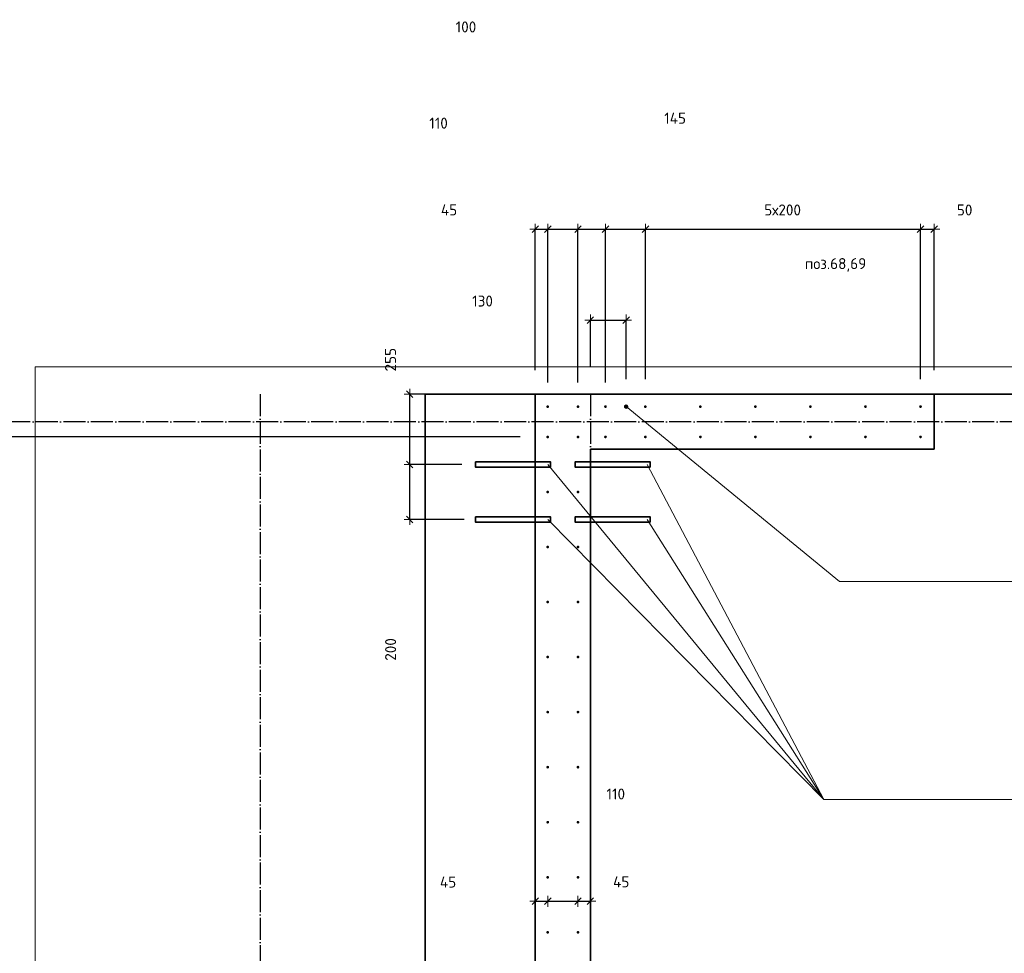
# Model space of a CAD drawing. Header units: millimetres. Extents: x -1001 to 124100, y -72947 to 40304.
# Tile 85 of 104: x 79126 to 82705, y -25441 to -22049. Entities that reach past the tile are written whole.
import ezdxf

# ---------------------------------------------------------------- set-up
doc = ezdxf.new("R2010")
doc.units = ezdxf.units.MM
doc.header["$PDMODE"] = 65
doc.linetypes.add('______11', pattern=[100, 80, -10, 0, -10])
doc.linetypes.add('______5', pattern=[220, 160, -20, 20, -20])
for name, color, linetype, lineweight in [('Standard', 7, 'Continuous', 25), ('Арм.стержн. Выпуски', 180, 'Continuous', 35), ('Размерная линия_ общее', 7, 'Continuous', 13), ('Размерная линия_ общее_1', 7, 'Continuous', 13)]:
    doc.layers.add(name, color=color, linetype=linetype, lineweight=lineweight)
doc.layers.add('Осевая линия_ общее', color=7, linetype='______5', lineweight=13, true_color=0xa0a0a0)
doc.styles.add('ISOCPEUR', font='ISOCPEUR')
doc.dimstyles.new('DIMSTYLE_11', dxfattribs={"dimtxt": 40, "dimasz": 40, "dimexe": 0, "dimexo": 0, "dimgap": 20, "dimtad": 2, "dimdec": 0, "dimrnd": 5, "dimzin": 12, "dimdsep": 46, "dimtxsty": 'ISOCPEUR', "dimblk1": 'ALL_ML_STRICH', "dimblk2": 'ALL_ML_STRICH', "dimsah": 1, "dimcen": 0, "dimclrd": 7, "dimclre": 256, "dimclrt": 7, "dimadec": 0, "dimazin": 0, "dimtfac": 1, "dimtdec": 0, "dimtix": 1, "dimtmove": 2, "dimatfit": 3, "dimfxl": 0, "dimtvp": 1.2, "dimtzin": 0, "dimlwd": 0, "dimlwe": -3, "dimarcsym": 0})
doc.dimstyles.new('DIMSTYLE_20', dxfattribs={"dimtxt": 44, "dimasz": 50, "dimexe": 0, "dimexo": 0, "dimgap": 22, "dimtad": 2, "dimdec": 0, "dimrnd": 1, "dimzin": 12, "dimdsep": 46, "dimtxsty": 'ISOCPEUR', "dimblk1": 'ALL_ML_STRICH', "dimblk2": 'ALL_ML_STRICH', "dimsah": 1, "dimcen": 0, "dimclrd": 7, "dimclre": 256, "dimclrt": 7, "dimadec": 0, "dimazin": 0, "dimtfac": 1, "dimtdec": 0, "dimtix": 1, "dimtmove": 2, "dimatfit": 3, "dimfxl": 0, "dimtzin": 0, "dimlwd": 0, "dimlwe": -3, "dimarcsym": 0})
doc.dimstyles.new('DIMSTYLE_9', dxfattribs={"dimtxt": 40, "dimasz": 40, "dimexe": 0, "dimexo": 0, "dimgap": 20, "dimtad": 2, "dimdec": 0, "dimrnd": 5, "dimzin": 12, "dimdsep": 46, "dimtxsty": 'ISOCPEUR', "dimblk1": 'ALL_ML_STRICH', "dimblk2": 'ALL_ML_STRICH', "dimsah": 1, "dimcen": 0, "dimclrd": 7, "dimclre": 256, "dimclrt": 7, "dimadec": 0, "dimazin": 0, "dimtfac": 1, "dimtdec": 0, "dimtix": 1, "dimtmove": 2, "dimatfit": 3, "dimfxl": 0, "dimtzin": 0, "dimlwd": 0, "dimlwe": -3, "dimarcsym": 0})

# ---------------------------------------------------------------- blocks, each defined once
blk = doc.blocks.new('ALL_ML_STRICH')
at = {"color": 0, "linetype": 'ByBlock', "lineweight": -2}
for p, q in [((-1, 0), (0.5, 0)), ((-0.3, -0.3), (0.3, 0.3)), ((0, -0.5), (0, 0.5))]:
    blk.add_line(p, q, dxfattribs=at)
blk = doc.blocks.new('*D138')
at = {"layer": 'DEFPOINTS', "color": 7, "linetype": 'Continuous', "lineweight": 13, "transparency": 33554687}
for p in [(80833.4, -23665), (80543.3, -23865), (80841.7, -23865)]:
    blk.add_point(p, dxfattribs=at)
at = {"layer": 'Размерная линия_ общее_1', "color": 253, "linetype": 'Continuous', "lineweight": -2, "true_color": 0xa0a0a0, "transparency": 33554687}
for p, q in [((80733.4, -23665), (80543.3, -23665)), ((80741.7, -23865), (80543.3, -23865))]:
    blk.add_line(p, q, dxfattribs=at)
at = {"layer": 'Размерная линия_ общее_1', "color": 7, "linetype": 'Continuous', "lineweight": -2, "transparency": 33554687}
blk.add_line((80543.3, -23865), (80543.3, -23665), dxfattribs=at)
at = {"layer": 'Размерная линия_ общее_1', "color": 7, "linetype": 'Continuous', "lineweight": 13, "transparency": 33554687, "xscale": 40, "yscale": 40, "zscale": 40}
for p, rotation in [((80543.3, -23665), 90), ((80543.3, -23865), 270)]:
    blk.add_blockref('ALL_ML_STRICH', p, dxfattribs=dict(at, rotation=rotation))
at = {"layer": 'Размерная линия_ общее_1', "color": 7, "linetype": 'Continuous', "lineweight": 13, "transparency": 33554687, "insert": (80473.9, -24337.2), "char_height": 40, "width": 120, "attachment_point": 5, "rotation": 90, "style": 'ISOCPEUR'}
blk.add_mtext('\\A1;{200}', dxfattribs=at)
blk = doc.blocks.new('*D139')
at = {"layer": 'DEFPOINTS', "color": 7, "linetype": 'Continuous', "lineweight": 13, "transparency": 33554687}
for p in [(81000, -23410), (80543.3, -23665), (80833.4, -23665)]:
    blk.add_point(p, dxfattribs=at)
at = {"layer": 'Размерная линия_ общее_1', "color": 253, "linetype": 'Continuous', "lineweight": -2, "true_color": 0xa0a0a0, "transparency": 33554687}
for p, q in [((80900, -23410), (80543.3, -23410)), ((80733.4, -23665), (80543.3, -23665))]:
    blk.add_line(p, q, dxfattribs=at)
at = {"layer": 'Размерная линия_ общее_1', "color": 7, "linetype": 'Continuous', "lineweight": -2, "transparency": 33554687}
blk.add_line((80543.3, -23665), (80543.3, -23410), dxfattribs=at)
at = {"layer": 'Размерная линия_ общее_1', "color": 7, "linetype": 'Continuous', "lineweight": 13, "transparency": 33554687, "xscale": 40, "yscale": 40, "zscale": 40}
for p, rotation in [((80543.3, -23410), 90), ((80543.3, -23665), 270)]:
    blk.add_blockref('ALL_ML_STRICH', p, dxfattribs=dict(at, rotation=rotation))
at = {"layer": 'Размерная линия_ общее_1', "color": 7, "linetype": 'Continuous', "lineweight": 13, "transparency": 33554687, "insert": (80473.8, -23284.4), "char_height": 40, "width": 120, "attachment_point": 5, "rotation": 90, "style": 'ISOCPEUR'}
blk.add_mtext('\\A1;{255}', dxfattribs=at)
blk = doc.blocks.new('*D141')
at = {"layer": 'DEFPOINTS', "color": 7, "linetype": 'Continuous', "lineweight": 13, "transparency": 33554687}
for p in [(81045, -25165), (81000, -25252.2), (81000, -25280.6)]:
    blk.add_point(p, dxfattribs=at)
at = {"layer": 'Размерная линия_ общее_1', "color": 253, "linetype": 'Continuous', "lineweight": -2, "true_color": 0xa0a0a0, "transparency": 33554687}
for p, q in [((81000, -25252.2), (81000, -25252.2)), ((81045, -25252.2), (81045, -25252.2))]:
    blk.add_line(p, q, dxfattribs=at)
at = {"layer": 'Размерная линия_ общее_1', "color": 7, "linetype": 'Continuous', "lineweight": -2, "transparency": 33554687}
blk.add_line((81000, -25252.2), (81045, -25252.2), dxfattribs=at)
at = {"layer": 'Размерная линия_ общее_1', "color": 7, "linetype": 'Continuous', "lineweight": 13, "transparency": 33554687, "xscale": 40, "yscale": 40, "zscale": 40, "rotation": 180}
blk.add_blockref('ALL_ML_STRICH', (81000, -25252.2), dxfattribs=at)
at = {"layer": 'Размерная линия_ общее_1', "color": 7, "linetype": 'Continuous', "lineweight": 13, "transparency": 33554687, "xscale": 40, "yscale": 40, "zscale": 40}
blk.add_blockref('ALL_ML_STRICH', (81045, -25252.2), dxfattribs=at)
at = {"layer": 'Размерная линия_ общее_1', "color": 7, "linetype": 'Continuous', "lineweight": 13, "transparency": 33554687, "insert": (80682.9, -25182.4), "char_height": 40, "width": 80, "attachment_point": 5, "style": 'ISOCPEUR'}
blk.add_mtext('\\A1;{45}', dxfattribs=at)
blk = doc.blocks.new('*D142')
at = {"layer": 'DEFPOINTS', "color": 7, "linetype": 'Continuous', "lineweight": 13, "transparency": 33554687}
for p in [(81045, -25165), (81155, -25165), (81045, -25252.2)]:
    blk.add_point(p, dxfattribs=at)
at = {"layer": 'Размерная линия_ общее_1', "color": 253, "linetype": 'Continuous', "lineweight": -2, "true_color": 0xa0a0a0, "transparency": 33554687}
for p, q in [((81045, -25252.2), (81045, -25252.2)), ((81155, -25252.2), (81155, -25252.2))]:
    blk.add_line(p, q, dxfattribs=at)
at = {"layer": 'Размерная линия_ общее_1', "color": 7, "linetype": 'Continuous', "lineweight": -2, "transparency": 33554687}
blk.add_line((81045, -25252.2), (81155, -25252.2), dxfattribs=at)
at = {"layer": 'Размерная линия_ общее_1', "color": 7, "linetype": 'Continuous', "lineweight": 13, "transparency": 33554687, "xscale": 40, "yscale": 40, "zscale": 40, "rotation": 180}
blk.add_blockref('ALL_ML_STRICH', (81045, -25252.2), dxfattribs=at)
at = {"layer": 'Размерная линия_ общее_1', "color": 7, "linetype": 'Continuous', "lineweight": 13, "transparency": 33554687, "xscale": 40, "yscale": 40, "zscale": 40}
blk.add_blockref('ALL_ML_STRICH', (81155, -25252.2), dxfattribs=at)
at = {"layer": 'Размерная линия_ общее_1', "color": 7, "linetype": 'Continuous', "lineweight": 13, "transparency": 33554687, "insert": (81292.5, -24862.5), "char_height": 40, "width": 120, "attachment_point": 5, "style": 'ISOCPEUR'}
blk.add_mtext('\\A1;{110}', dxfattribs=at)
blk = doc.blocks.new('*D143')
at = {"layer": 'DEFPOINTS', "color": 7, "linetype": 'Continuous', "lineweight": 13, "transparency": 33554687}
for p in [(81155, -25165), (81155, -25252.2), (81200, -25290.6)]:
    blk.add_point(p, dxfattribs=at)
at = {"layer": 'Размерная линия_ общее_1', "color": 253, "linetype": 'Continuous', "lineweight": -2, "true_color": 0xa0a0a0, "transparency": 33554687}
for p, q in [((81155, -25252.2), (81155, -25252.2)), ((81200, -25252.2), (81200, -25252.2))]:
    blk.add_line(p, q, dxfattribs=at)
at = {"layer": 'Размерная линия_ общее_1', "color": 7, "linetype": 'Continuous', "lineweight": -2, "transparency": 33554687}
blk.add_line((81155, -25252.2), (81200, -25252.2), dxfattribs=at)
at = {"layer": 'Размерная линия_ общее_1', "color": 7, "linetype": 'Continuous', "lineweight": 13, "transparency": 33554687, "xscale": 40, "yscale": 40, "zscale": 40, "rotation": 180}
blk.add_blockref('ALL_ML_STRICH', (81155, -25252.2), dxfattribs=at)
at = {"layer": 'Размерная линия_ общее_1', "color": 7, "linetype": 'Continuous', "lineweight": 13, "transparency": 33554687, "xscale": 40, "yscale": 40, "zscale": 40}
blk.add_blockref('ALL_ML_STRICH', (81200, -25252.2), dxfattribs=at)
at = {"layer": 'Размерная линия_ общее_1', "color": 7, "linetype": 'Continuous', "lineweight": 13, "transparency": 33554687, "insert": (81312.2, -25181.7), "char_height": 40, "width": 80, "attachment_point": 5, "style": 'ISOCPEUR'}
blk.add_mtext('\\A1;{45}', dxfattribs=at)
blk = doc.blocks.new('*D290')
at = {"layer": 'DEFPOINTS', "color": 7, "linetype": 'Continuous', "lineweight": 13, "transparency": 33554687}
for p in [(81045, -23565), (78426.9, -26965), (81045, -26965)]:
    blk.add_point(p, dxfattribs=at)
at = {"layer": 'Размерная линия_ общее', "color": 253, "linetype": 'Continuous', "lineweight": -2, "true_color": 0xa0a0a0, "transparency": 33554687}
for p, q in [((80945, -23565), (78426.9, -23565)), ((80945, -26965), (78426.9, -26965))]:
    blk.add_line(p, q, dxfattribs=at)
at = {"layer": 'Размерная линия_ общее', "color": 7, "linetype": 'Continuous', "lineweight": -2, "transparency": 33554687}
blk.add_line((78426.9, -26965), (78426.9, -23565), dxfattribs=at)
at = {"layer": 'Размерная линия_ общее', "color": 7, "linetype": 'Continuous', "lineweight": 13, "transparency": 33554687, "xscale": 50, "yscale": 50, "zscale": 50}
for p, rotation in [((78426.9, -23565), 90), ((78426.9, -26965), 270)]:
    blk.add_blockref('ALL_ML_STRICH', p, dxfattribs=dict(at, rotation=rotation))
at = {"layer": 'Размерная линия_ общее', "color": 7, "linetype": 'Continuous', "lineweight": 13, "transparency": 33554687, "insert": (78332.9, -25430), "char_height": 44, "width": 2.2, "attachment_point": 1, "rotation": 90, "line_spacing_factor": 0.60241, "style": 'ISOCPEUR'}
blk.add_mtext('17х200=3400', dxfattribs=at)
blk = doc.blocks.new('*D399')
at = {"layer": 'DEFPOINTS', "color": 7, "linetype": 'Continuous', "lineweight": 13, "transparency": 33554687}
for p in [(81000, -22810.3), (81000, -23422.8), (81045, -23467.8)]:
    blk.add_point(p, dxfattribs=at)
at = {"layer": 'Размерная линия_ общее_1', "color": 253, "linetype": 'Continuous', "lineweight": -2, "true_color": 0xa0a0a0, "transparency": 33554687}
for p, q in [((81000, -23322.8), (81000, -22810.3)), ((81045, -23367.8), (81045, -22810.3))]:
    blk.add_line(p, q, dxfattribs=at)
at = {"layer": 'Размерная линия_ общее_1', "color": 7, "linetype": 'Continuous', "lineweight": -2, "transparency": 33554687}
blk.add_line((81000, -22810.3), (81045, -22810.3), dxfattribs=at)
at = {"layer": 'Размерная линия_ общее_1', "color": 7, "linetype": 'Continuous', "lineweight": 13, "transparency": 33554687, "xscale": 40, "yscale": 40, "zscale": 40, "rotation": 180}
blk.add_blockref('ALL_ML_STRICH', (81000, -22810.3), dxfattribs=at)
at = {"layer": 'Размерная линия_ общее_1', "color": 7, "linetype": 'Continuous', "lineweight": 13, "transparency": 33554687, "xscale": 40, "yscale": 40, "zscale": 40}
blk.add_blockref('ALL_ML_STRICH', (81045, -22810.3), dxfattribs=at)
at = {"layer": 'Размерная линия_ общее_1', "color": 7, "linetype": 'Continuous', "lineweight": 13, "transparency": 33554687, "insert": (80686.4, -22740.1), "char_height": 40, "width": 80, "attachment_point": 5, "style": 'ISOCPEUR'}
blk.add_mtext('\\A1;{45}', dxfattribs=at)
blk = doc.blocks.new('*D400')
at = {"layer": 'DEFPOINTS', "color": 7, "linetype": 'Continuous', "lineweight": 13, "transparency": 33554687}
for p in [(81045, -22810.3), (81045, -23467.8), (81155, -23467.8)]:
    blk.add_point(p, dxfattribs=at)
at = {"layer": 'Размерная линия_ общее_1', "color": 253, "linetype": 'Continuous', "lineweight": -2, "true_color": 0xa0a0a0, "transparency": 33554687}
for p, q in [((81045, -23367.8), (81045, -22810.3)), ((81155, -23367.8), (81155, -22810.3))]:
    blk.add_line(p, q, dxfattribs=at)
at = {"layer": 'Размерная линия_ общее_1', "color": 7, "linetype": 'Continuous', "lineweight": -2, "transparency": 33554687}
blk.add_line((81045, -22810.3), (81155, -22810.3), dxfattribs=at)
at = {"layer": 'Размерная линия_ общее_1', "color": 7, "linetype": 'Continuous', "lineweight": 13, "transparency": 33554687, "xscale": 40, "yscale": 40, "zscale": 40, "rotation": 180}
blk.add_blockref('ALL_ML_STRICH', (81045, -22810.3), dxfattribs=at)
at = {"layer": 'Размерная линия_ общее_1', "color": 7, "linetype": 'Continuous', "lineweight": 13, "transparency": 33554687, "xscale": 40, "yscale": 40, "zscale": 40}
blk.add_blockref('ALL_ML_STRICH', (81155, -22810.3), dxfattribs=at)
at = {"layer": 'Размерная линия_ общее_1', "color": 7, "linetype": 'Continuous', "lineweight": 13, "transparency": 33554687, "insert": (80648.2, -22425), "char_height": 40, "width": 120, "attachment_point": 5, "style": 'ISOCPEUR'}
blk.add_mtext('\\A1;{110}', dxfattribs=at)
blk = doc.blocks.new('*D401')
at = {"layer": 'DEFPOINTS', "color": 7, "linetype": 'Continuous', "lineweight": 13, "transparency": 33554687}
for p in [(81155, -22810.3), (81155, -23467.8), (81255, -23467.8)]:
    blk.add_point(p, dxfattribs=at)
at = {"layer": 'Размерная линия_ общее_1', "color": 253, "linetype": 'Continuous', "lineweight": -2, "true_color": 0xa0a0a0, "transparency": 33554687}
for p, q in [((81155, -23367.8), (81155, -22810.3)), ((81255, -23367.8), (81255, -22810.3))]:
    blk.add_line(p, q, dxfattribs=at)
at = {"layer": 'Размерная линия_ общее_1', "color": 7, "linetype": 'Continuous', "lineweight": -2, "transparency": 33554687}
blk.add_line((81155, -22810.3), (81255, -22810.3), dxfattribs=at)
at = {"layer": 'Размерная линия_ общее_1', "color": 7, "linetype": 'Continuous', "lineweight": 13, "transparency": 33554687, "xscale": 40, "yscale": 40, "zscale": 40, "rotation": 180}
blk.add_blockref('ALL_ML_STRICH', (81155, -22810.3), dxfattribs=at)
at = {"layer": 'Размерная линия_ общее_1', "color": 7, "linetype": 'Continuous', "lineweight": 13, "transparency": 33554687, "xscale": 40, "yscale": 40, "zscale": 40}
blk.add_blockref('ALL_ML_STRICH', (81255, -22810.3), dxfattribs=at)
at = {"layer": 'Размерная линия_ общее_1', "color": 7, "linetype": 'Continuous', "lineweight": 13, "transparency": 33554687, "insert": (80747.9, -22075.2), "char_height": 40, "width": 120, "attachment_point": 5, "style": 'ISOCPEUR'}
blk.add_mtext('\\A1;{100}', dxfattribs=at)
blk = doc.blocks.new('*D402')
at = {"layer": 'DEFPOINTS', "color": 7, "linetype": 'Continuous', "lineweight": 13, "transparency": 33554687}
for p in [(81255, -22810.3), (81255, -23467.8), (81400, -23455)]:
    blk.add_point(p, dxfattribs=at)
at = {"layer": 'Размерная линия_ общее_1', "color": 253, "linetype": 'Continuous', "lineweight": -2, "true_color": 0xa0a0a0, "transparency": 33554687}
for p, q in [((81255, -23367.8), (81255, -22810.3)), ((81400, -23355), (81400, -22810.3))]:
    blk.add_line(p, q, dxfattribs=at)
at = {"layer": 'Размерная линия_ общее_1', "color": 7, "linetype": 'Continuous', "lineweight": -2, "transparency": 33554687}
blk.add_line((81255, -22810.3), (81400, -22810.3), dxfattribs=at)
at = {"layer": 'Размерная линия_ общее_1', "color": 7, "linetype": 'Continuous', "lineweight": 13, "transparency": 33554687, "xscale": 40, "yscale": 40, "zscale": 40, "rotation": 180}
blk.add_blockref('ALL_ML_STRICH', (81255, -22810.3), dxfattribs=at)
at = {"layer": 'Размерная линия_ общее_1', "color": 7, "linetype": 'Continuous', "lineweight": 13, "transparency": 33554687, "xscale": 40, "yscale": 40, "zscale": 40}
blk.add_blockref('ALL_ML_STRICH', (81400, -22810.3), dxfattribs=at)
at = {"layer": 'Размерная линия_ общее_1', "color": 7, "linetype": 'Continuous', "lineweight": 13, "transparency": 33554687, "insert": (81508.1, -22406.9), "char_height": 40, "width": 120, "attachment_point": 5, "style": 'ISOCPEUR'}
blk.add_mtext('\\A1;{145}', dxfattribs=at)
blk = doc.blocks.new('*D403')
at = {"layer": 'DEFPOINTS', "color": 7, "linetype": 'Continuous', "lineweight": 13, "transparency": 33554687}
for p in [(81400, -22810.3), (81400, -23455), (82400, -23455)]:
    blk.add_point(p, dxfattribs=at)
at = {"layer": 'Размерная линия_ общее_1', "color": 253, "linetype": 'Continuous', "lineweight": -2, "true_color": 0xa0a0a0, "transparency": 33554687}
for p, q in [((81400, -23355), (81400, -22810.3)), ((82400, -23355), (82400, -22810.3))]:
    blk.add_line(p, q, dxfattribs=at)
at = {"layer": 'Размерная линия_ общее_1', "color": 7, "linetype": 'Continuous', "lineweight": -2, "transparency": 33554687}
blk.add_line((81400, -22810.3), (82400, -22810.3), dxfattribs=at)
at = {"layer": 'Размерная линия_ общее_1', "color": 7, "linetype": 'Continuous', "lineweight": 13, "transparency": 33554687, "xscale": 40, "yscale": 40, "zscale": 40, "rotation": 180}
blk.add_blockref('ALL_ML_STRICH', (81400, -22810.3), dxfattribs=at)
at = {"layer": 'Размерная линия_ общее_1', "color": 7, "linetype": 'Continuous', "lineweight": 13, "transparency": 33554687, "xscale": 40, "yscale": 40, "zscale": 40}
blk.add_blockref('ALL_ML_STRICH', (82400, -22810.3), dxfattribs=at)
at = {"layer": 'Размерная линия_ общее_1', "color": 7, "linetype": 'Continuous', "lineweight": 13, "transparency": 33554687, "insert": (81832, -22720.3), "char_height": 40, "width": 2, "attachment_point": 1, "line_spacing_factor": 0.60241, "style": 'ISOCPEUR'}
blk.add_mtext('5х200', dxfattribs=at)
blk = doc.blocks.new('*D404')
at = {"layer": 'DEFPOINTS', "color": 7, "linetype": 'Continuous', "lineweight": 13, "transparency": 33554687}
for p in [(82400, -22810.3), (82450, -23422.8), (82400, -23455)]:
    blk.add_point(p, dxfattribs=at)
at = {"layer": 'Размерная линия_ общее_1', "color": 253, "linetype": 'Continuous', "lineweight": -2, "true_color": 0xa0a0a0, "transparency": 33554687}
for p, q in [((82400, -23355), (82400, -22810.3)), ((82450, -23322.8), (82450, -22810.3))]:
    blk.add_line(p, q, dxfattribs=at)
at = {"layer": 'Размерная линия_ общее_1', "color": 7, "linetype": 'Continuous', "lineweight": -2, "transparency": 33554687}
blk.add_line((82400, -22810.3), (82450, -22810.3), dxfattribs=at)
at = {"layer": 'Размерная линия_ общее_1', "color": 7, "linetype": 'Continuous', "lineweight": 13, "transparency": 33554687, "xscale": 40, "yscale": 40, "zscale": 40, "rotation": 180}
blk.add_blockref('ALL_ML_STRICH', (82400, -22810.3), dxfattribs=at)
at = {"layer": 'Размерная линия_ общее_1', "color": 7, "linetype": 'Continuous', "lineweight": 13, "transparency": 33554687, "xscale": 40, "yscale": 40, "zscale": 40}
blk.add_blockref('ALL_ML_STRICH', (82450, -22810.3), dxfattribs=at)
at = {"layer": 'Размерная линия_ общее_1', "color": 7, "linetype": 'Continuous', "lineweight": 13, "transparency": 33554687, "insert": (82560.4, -22740.4), "char_height": 40, "width": 80, "attachment_point": 5, "style": 'ISOCPEUR'}
blk.add_mtext('\\A1;{50}', dxfattribs=at)
blk = doc.blocks.new('*D405')
at = {"layer": 'DEFPOINTS', "color": 7, "linetype": 'Continuous', "lineweight": 13, "transparency": 33554687}
for p in [(81200, -23140.3), (81200, -23410), (81330, -23455)]:
    blk.add_point(p, dxfattribs=at)
at = {"layer": 'Размерная линия_ общее_1', "color": 253, "linetype": 'Continuous', "lineweight": -2, "true_color": 0xa0a0a0, "transparency": 33554687}
for p, q in [((81200, -23310), (81200, -23140.3)), ((81330, -23355), (81330, -23140.3))]:
    blk.add_line(p, q, dxfattribs=at)
at = {"layer": 'Размерная линия_ общее_1', "color": 7, "linetype": 'Continuous', "lineweight": -2, "transparency": 33554687}
blk.add_line((81200, -23140.3), (81330, -23140.3), dxfattribs=at)
at = {"layer": 'Размерная линия_ общее_1', "color": 7, "linetype": 'Continuous', "lineweight": 13, "transparency": 33554687, "xscale": 40, "yscale": 40, "zscale": 40, "rotation": 180}
blk.add_blockref('ALL_ML_STRICH', (81200, -23140.3), dxfattribs=at)
at = {"layer": 'Размерная линия_ общее_1', "color": 7, "linetype": 'Continuous', "lineweight": 13, "transparency": 33554687, "xscale": 40, "yscale": 40, "zscale": 40}
blk.add_blockref('ALL_ML_STRICH', (81330, -23140.3), dxfattribs=at)
at = {"layer": 'Размерная линия_ общее_1', "color": 7, "linetype": 'Continuous', "lineweight": 13, "transparency": 33554687, "insert": (80808.1, -23071.3), "char_height": 40, "width": 120, "attachment_point": 5, "style": 'ISOCPEUR'}
blk.add_mtext('\\A1;{130}', dxfattribs=at)

msp = doc.modelspace()

# ---------------------------------------------------------------- hatches: boundary and pattern name
at = {"layer": 'Арм.стержн. Выпуски', "linetype": 'Continuous', "lineweight": 35, "transparency": 33554687}
for color, points in [(4, [(81050, -23455), (81049.6, -23453.1), (81048.5, -23451.5), (81046.9, -23450.4), (81045, -23450), (81043.1, -23450.4), (81041.5, -23451.5), (81040.4, -23453.1), (81040, -23455), (81040.4, -23456.9), (81041.5, -23458.5), (81043.1, -23459.6), (81045, -23460), (81046.9, -23459.6), (81048.5, -23458.5), (81049.6, -23456.9)]), (4, [(81160, -23455), (81159.6, -23453.1), (81158.5, -23451.5), (81156.9, -23450.4), (81155, -23450), (81153.1, -23450.4), (81151.5, -23451.5), (81150.4, -23453.1), (81150, -23455), (81150.4, -23456.9), (81151.5, -23458.5), (81153.1, -23459.6), (81155, -23460), (81156.9, -23459.6), (81158.5, -23458.5), (81159.6, -23456.9)]), (4, [(81260, -23455), (81259.6, -23453.1), (81258.5, -23451.5), (81256.9, -23450.4), (81255, -23450), (81253.1, -23450.4), (81251.5, -23451.5), (81250.4, -23453.1), (81250, -23455), (81250.4, -23456.9), (81251.5, -23458.5), (81253.1, -23459.6), (81255, -23460), (81256.9, -23459.6), (81258.5, -23458.5), (81259.6, -23456.9)]), (7, [(81338, -23455), (81337.4, -23451.9), (81335.7, -23449.3), (81333.1, -23447.6), (81330, -23447), (81326.9, -23447.6), (81324.3, -23449.3), (81322.6, -23451.9), (81322, -23455), (81322.6, -23458.1), (81324.3, -23460.7), (81326.9, -23462.4), (81330, -23463), (81333.1, -23462.4), (81335.7, -23460.7), (81337.4, -23458.1)]), (4, [(81405, -23455), (81404.6, -23453.1), (81403.5, -23451.5), (81401.9, -23450.4), (81400, -23450), (81398.1, -23450.4), (81396.5, -23451.5), (81395.4, -23453.1), (81395, -23455), (81395.4, -23456.9), (81396.5, -23458.5), (81398.1, -23459.6), (81400, -23460), (81401.9, -23459.6), (81403.5, -23458.5), (81404.6, -23456.9)]), (4, [(81605, -23455), (81604.6, -23453.1), (81603.5, -23451.5), (81601.9, -23450.4), (81600, -23450), (81598.1, -23450.4), (81596.5, -23451.5), (81595.4, -23453.1), (81595, -23455), (81595.4, -23456.9), (81596.5, -23458.5), (81598.1, -23459.6), (81600, -23460), (81601.9, -23459.6), (81603.5, -23458.5), (81604.6, -23456.9)]), (4, [(81805, -23455), (81804.6, -23453.1), (81803.5, -23451.5), (81801.9, -23450.4), (81800, -23450), (81798.1, -23450.4), (81796.5, -23451.5), (81795.4, -23453.1), (81795, -23455), (81795.4, -23456.9), (81796.5, -23458.5), (81798.1, -23459.6), (81800, -23460), (81801.9, -23459.6), (81803.5, -23458.5), (81804.6, -23456.9)]), (4, [(82005, -23455), (82004.6, -23453.1), (82003.5, -23451.5), (82001.9, -23450.4), (82000, -23450), (81998.1, -23450.4), (81996.5, -23451.5), (81995.4, -23453.1), (81995, -23455), (81995.4, -23456.9), (81996.5, -23458.5), (81998.1, -23459.6), (82000, -23460), (82001.9, -23459.6), (82003.5, -23458.5), (82004.6, -23456.9)]), (4, [(82205, -23455), (82204.6, -23453.1), (82203.5, -23451.5), (82201.9, -23450.4), (82200, -23450), (82198.1, -23450.4), (82196.5, -23451.5), (82195.4, -23453.1), (82195, -23455), (82195.4, -23456.9), (82196.5, -23458.5), (82198.1, -23459.6), (82200, -23460), (82201.9, -23459.6), (82203.5, -23458.5), (82204.6, -23456.9)]), (4, [(82405, -23455), (82404.6, -23453.1), (82403.5, -23451.5), (82401.9, -23450.4), (82400, -23450), (82398.1, -23450.4), (82396.5, -23451.5), (82395.4, -23453.1), (82395, -23455), (82395.4, -23456.9), (82396.5, -23458.5), (82398.1, -23459.6), (82400, -23460), (82401.9, -23459.6), (82403.5, -23458.5), (82404.6, -23456.9)]), (4, [(81050, -23565), (81049.6, -23563.1), (81048.5, -23561.5), (81046.9, -23560.4), (81045, -23560), (81043.1, -23560.4), (81041.5, -23561.5), (81040.4, -23563.1), (81040, -23565), (81040.4, -23566.9), (81041.5, -23568.5), (81043.1, -23569.6), (81045, -23570), (81046.9, -23569.6), (81048.5, -23568.5), (81049.6, -23566.9)]), (4, [(81160, -23565), (81159.6, -23563.1), (81158.5, -23561.5), (81156.9, -23560.4), (81155, -23560), (81153.1, -23560.4), (81151.5, -23561.5), (81150.4, -23563.1), (81150, -23565), (81150.4, -23566.9), (81151.5, -23568.5), (81153.1, -23569.6), (81155, -23570), (81156.9, -23569.6), (81158.5, -23568.5), (81159.6, -23566.9)]), (4, [(81260, -23565), (81259.6, -23563.1), (81258.5, -23561.5), (81256.9, -23560.4), (81255, -23560), (81253.1, -23560.4), (81251.5, -23561.5), (81250.4, -23563.1), (81250, -23565), (81250.4, -23566.9), (81251.5, -23568.5), (81253.1, -23569.6), (81255, -23570), (81256.9, -23569.6), (81258.5, -23568.5), (81259.6, -23566.9)]), (4, [(81405, -23565), (81404.6, -23563.1), (81403.5, -23561.5), (81401.9, -23560.4), (81400, -23560), (81398.1, -23560.4), (81396.5, -23561.5), (81395.4, -23563.1), (81395, -23565), (81395.4, -23566.9), (81396.5, -23568.5), (81398.1, -23569.6), (81400, -23570), (81401.9, -23569.6), (81403.5, -23568.5), (81404.6, -23566.9)]), (4, [(81605, -23565), (81604.6, -23563.1), (81603.5, -23561.5), (81601.9, -23560.4), (81600, -23560), (81598.1, -23560.4), (81596.5, -23561.5), (81595.4, -23563.1), (81595, -23565), (81595.4, -23566.9), (81596.5, -23568.5), (81598.1, -23569.6), (81600, -23570), (81601.9, -23569.6), (81603.5, -23568.5), (81604.6, -23566.9)]), (4, [(81805, -23565), (81804.6, -23563.1), (81803.5, -23561.5), (81801.9, -23560.4), (81800, -23560), (81798.1, -23560.4), (81796.5, -23561.5), (81795.4, -23563.1), (81795, -23565), (81795.4, -23566.9), (81796.5, -23568.5), (81798.1, -23569.6), (81800, -23570), (81801.9, -23569.6), (81803.5, -23568.5), (81804.6, -23566.9)]), (4, [(82005, -23565), (82004.6, -23563.1), (82003.5, -23561.5), (82001.9, -23560.4), (82000, -23560), (81998.1, -23560.4), (81996.5, -23561.5), (81995.4, -23563.1), (81995, -23565), (81995.4, -23566.9), (81996.5, -23568.5), (81998.1, -23569.6), (82000, -23570), (82001.9, -23569.6), (82003.5, -23568.5), (82004.6, -23566.9)]), (4, [(82205, -23565), (82204.6, -23563.1), (82203.5, -23561.5), (82201.9, -23560.4), (82200, -23560), (82198.1, -23560.4), (82196.5, -23561.5), (82195.4, -23563.1), (82195, -23565), (82195.4, -23566.9), (82196.5, -23568.5), (82198.1, -23569.6), (82200, -23570), (82201.9, -23569.6), (82203.5, -23568.5), (82204.6, -23566.9)]), (4, [(82405, -23565), (82404.6, -23563.1), (82403.5, -23561.5), (82401.9, -23560.4), (82400, -23560), (82398.1, -23560.4), (82396.5, -23561.5), (82395.4, -23563.1), (82395, -23565), (82395.4, -23566.9), (82396.5, -23568.5), (82398.1, -23569.6), (82400, -23570), (82401.9, -23569.6), (82403.5, -23568.5), (82404.6, -23566.9)]), (4, [(81050, -23765), (81049.6, -23763.1), (81048.5, -23761.5), (81046.9, -23760.4), (81045, -23760), (81043.1, -23760.4), (81041.5, -23761.5), (81040.4, -23763.1), (81040, -23765), (81040.4, -23766.9), (81041.5, -23768.5), (81043.1, -23769.6), (81045, -23770), (81046.9, -23769.6), (81048.5, -23768.5), (81049.6, -23766.9)]), (4, [(81160, -23765), (81159.6, -23763.1), (81158.5, -23761.5), (81156.9, -23760.4), (81155, -23760), (81153.1, -23760.4), (81151.5, -23761.5), (81150.4, -23763.1), (81150, -23765), (81150.4, -23766.9), (81151.5, -23768.5), (81153.1, -23769.6), (81155, -23770), (81156.9, -23769.6), (81158.5, -23768.5), (81159.6, -23766.9)]), (4, [(81050, -23965), (81049.6, -23963.1), (81048.5, -23961.5), (81046.9, -23960.4), (81045, -23960), (81043.1, -23960.4), (81041.5, -23961.5), (81040.4, -23963.1), (81040, -23965), (81040.4, -23966.9), (81041.5, -23968.5), (81043.1, -23969.6), (81045, -23970), (81046.9, -23969.6), (81048.5, -23968.5), (81049.6, -23966.9)]), (4, [(81160, -23965), (81159.6, -23963.1), (81158.5, -23961.5), (81156.9, -23960.4), (81155, -23960), (81153.1, -23960.4), (81151.5, -23961.5), (81150.4, -23963.1), (81150, -23965), (81150.4, -23966.9), (81151.5, -23968.5), (81153.1, -23969.6), (81155, -23970), (81156.9, -23969.6), (81158.5, -23968.5), (81159.6, -23966.9)]), (4, [(81050, -24165), (81049.6, -24163.1), (81048.5, -24161.5), (81046.9, -24160.4), (81045, -24160), (81043.1, -24160.4), (81041.5, -24161.5), (81040.4, -24163.1), (81040, -24165), (81040.4, -24166.9), (81041.5, -24168.5), (81043.1, -24169.6), (81045, -24170), (81046.9, -24169.6), (81048.5, -24168.5), (81049.6, -24166.9)]), (4, [(81160, -24165), (81159.6, -24163.1), (81158.5, -24161.5), (81156.9, -24160.4), (81155, -24160), (81153.1, -24160.4), (81151.5, -24161.5), (81150.4, -24163.1), (81150, -24165), (81150.4, -24166.9), (81151.5, -24168.5), (81153.1, -24169.6), (81155, -24170), (81156.9, -24169.6), (81158.5, -24168.5), (81159.6, -24166.9)]), (4, [(81050, -24365), (81049.6, -24363.1), (81048.5, -24361.5), (81046.9, -24360.4), (81045, -24360), (81043.1, -24360.4), (81041.5, -24361.5), (81040.4, -24363.1), (81040, -24365), (81040.4, -24366.9), (81041.5, -24368.5), (81043.1, -24369.6), (81045, -24370), (81046.9, -24369.6), (81048.5, -24368.5), (81049.6, -24366.9)]), (4, [(81160, -24365), (81159.6, -24363.1), (81158.5, -24361.5), (81156.9, -24360.4), (81155, -24360), (81153.1, -24360.4), (81151.5, -24361.5), (81150.4, -24363.1), (81150, -24365), (81150.4, -24366.9), (81151.5, -24368.5), (81153.1, -24369.6), (81155, -24370), (81156.9, -24369.6), (81158.5, -24368.5), (81159.6, -24366.9)]), (4, [(81050, -24565), (81049.6, -24563.1), (81048.5, -24561.5), (81046.9, -24560.4), (81045, -24560), (81043.1, -24560.4), (81041.5, -24561.5), (81040.4, -24563.1), (81040, -24565), (81040.4, -24566.9), (81041.5, -24568.5), (81043.1, -24569.6), (81045, -24570), (81046.9, -24569.6), (81048.5, -24568.5), (81049.6, -24566.9)]), (4, [(81160, -24565), (81159.6, -24563.1), (81158.5, -24561.5), (81156.9, -24560.4), (81155, -24560), (81153.1, -24560.4), (81151.5, -24561.5), (81150.4, -24563.1), (81150, -24565), (81150.4, -24566.9), (81151.5, -24568.5), (81153.1, -24569.6), (81155, -24570), (81156.9, -24569.6), (81158.5, -24568.5), (81159.6, -24566.9)]), (4, [(81050, -24765), (81049.6, -24763.1), (81048.5, -24761.5), (81046.9, -24760.4), (81045, -24760), (81043.1, -24760.4), (81041.5, -24761.5), (81040.4, -24763.1), (81040, -24765), (81040.4, -24766.9), (81041.5, -24768.5), (81043.1, -24769.6), (81045, -24770), (81046.9, -24769.6), (81048.5, -24768.5), (81049.6, -24766.9)]), (4, [(81160, -24765), (81159.6, -24763.1), (81158.5, -24761.5), (81156.9, -24760.4), (81155, -24760), (81153.1, -24760.4), (81151.5, -24761.5), (81150.4, -24763.1), (81150, -24765), (81150.4, -24766.9), (81151.5, -24768.5), (81153.1, -24769.6), (81155, -24770), (81156.9, -24769.6), (81158.5, -24768.5), (81159.6, -24766.9)]), (4, [(81050, -24965), (81049.6, -24963.1), (81048.5, -24961.5), (81046.9, -24960.4), (81045, -24960), (81043.1, -24960.4), (81041.5, -24961.5), (81040.4, -24963.1), (81040, -24965), (81040.4, -24966.9), (81041.5, -24968.5), (81043.1, -24969.6), (81045, -24970), (81046.9, -24969.6), (81048.5, -24968.5), (81049.6, -24966.9)]), (4, [(81160, -24965), (81159.6, -24963.1), (81158.5, -24961.5), (81156.9, -24960.4), (81155, -24960), (81153.1, -24960.4), (81151.5, -24961.5), (81150.4, -24963.1), (81150, -24965), (81150.4, -24966.9), (81151.5, -24968.5), (81153.1, -24969.6), (81155, -24970), (81156.9, -24969.6), (81158.5, -24968.5), (81159.6, -24966.9)]), (4, [(81050, -25165), (81049.6, -25163.1), (81048.5, -25161.5), (81046.9, -25160.4), (81045, -25160), (81043.1, -25160.4), (81041.5, -25161.5), (81040.4, -25163.1), (81040, -25165), (81040.4, -25166.9), (81041.5, -25168.5), (81043.1, -25169.6), (81045, -25170), (81046.9, -25169.6), (81048.5, -25168.5), (81049.6, -25166.9)]), (4, [(81160, -25165), (81159.6, -25163.1), (81158.5, -25161.5), (81156.9, -25160.4), (81155, -25160), (81153.1, -25160.4), (81151.5, -25161.5), (81150.4, -25163.1), (81150, -25165), (81150.4, -25166.9), (81151.5, -25168.5), (81153.1, -25169.6), (81155, -25170), (81156.9, -25169.6), (81158.5, -25168.5), (81159.6, -25166.9)]), (4, [(81050, -25365), (81049.6, -25363.1), (81048.5, -25361.5), (81046.9, -25360.4), (81045, -25360), (81043.1, -25360.4), (81041.5, -25361.5), (81040.4, -25363.1), (81040, -25365), (81040.4, -25366.9), (81041.5, -25368.5), (81043.1, -25369.6), (81045, -25370), (81046.9, -25369.6), (81048.5, -25368.5), (81049.6, -25366.9)]), (4, [(81160, -25365), (81159.6, -25363.1), (81158.5, -25361.5), (81156.9, -25360.4), (81155, -25360), (81153.1, -25360.4), (81151.5, -25361.5), (81150.4, -25363.1), (81150, -25365), (81150.4, -25366.9), (81151.5, -25368.5), (81153.1, -25369.6), (81155, -25370), (81156.9, -25369.6), (81158.5, -25368.5), (81159.6, -25366.9)])]:
    msp.add_hatch(color=color, dxfattribs=at).paths.add_polyline_path(points)

# ---------------------------------------------------------------- linework, layer by layer
at = {"color": 7, "linetype": 'Continuous', "lineweight": 35, "transparency": 33554687}
for p, q in [((81000, -27060), (81000, -23410)), ((81000, -23410), (81200, -23410)), ((81200, -23410), (82450, -23410)), ((82450, -23410), (82450, -23610)), ((82450, -23610), (81200, -23610)), ((81200, -23610), (81200, -27060))]:
    msp.add_line(p, q, dxfattribs=at)
at = {"layer": 'Standard', "color": 7, "linetype": 'Continuous', "lineweight": 13, "transparency": 33554687}
msp.add_lwpolyline([(79182.6, -70750), (105457, -70750), (105457, -23310), (79182.6, -23310), (79182.6, -70750)], dxfattribs=at)
at = {"layer": 'Арм.стержн. Выпуски', "color": 7, "linetype": 'Continuous', "lineweight": 13, "transparency": 33554687}
for p, q in [((82105, -24090.1), (81330, -23455)), ((82049.2, -24882.2), (81045, -23665)), ((82049.2, -24882.2), (81407, -23665)), ((82049.2, -24882.2), (81045, -23865)), ((82049.2, -24882.2), (81407, -23865)), ((82105, -24090.1), (84005, -24090.1)), ((82049.2, -24882.2), (83989.2, -24882.2))]:
    msp.add_line(p, q, dxfattribs=at)
at = {"layer": 'Арм.стержн. Выпуски', "color": 7, "linetype": 'Continuous', "lineweight": 35, "transparency": 33554687}
for points in [[(80783, -23655), (81055, -23655), (81055, -23675), (80783, -23675), (80783, -23655)], [(81417, -23675), (81145, -23675), (81145, -23655), (81417, -23655), (81417, -23675)], [(80783, -23855), (81055, -23855), (81055, -23875), (80783, -23875), (80783, -23855)], [(81417, -23875), (81145, -23875), (81145, -23855), (81417, -23855), (81417, -23875)]]:
    msp.add_lwpolyline(points, dxfattribs=at)
at = {"layer": 'Осевая линия_ общее', "color": 253, "linetype": '______11', "lineweight": -3, "true_color": 0xa0a0a0, "transparency": 33554687}
for p, q in [((80000, -23410), (80000, -72827.9)), ((81200, -23410), (81200, -72827.9)), ((94680, -23510), (77142.2, -23510))]:
    msp.add_line(p, q, dxfattribs=at)
at = {"layer": 'Размерная линия_ общее', "color": 7, "linetype": 'Continuous', "lineweight": 35, "transparency": 33554687}
for p, q in [((80600, -26660), (80600, -23410)), ((80600, -23410), (81000, -23410)), ((82450, -23410), (84680, -23410))]:
    msp.add_line(p, q, dxfattribs=at)

# ---------------------------------------------------------------- texts
at = {"layer": 'Standard', "color": 7, "linetype": 'Continuous', "lineweight": 13, "transparency": 33554687, "insert": (82091.1, -22915.3), "char_height": 40, "width": 239.298, "attachment_point": 2, "style": 'ISOCPEUR'}
msp.add_mtext('\\A1;{\\fISOCPEUR|i0|b0;\\H40.000000;\\W1.000000;\\C7;поз.68,69}\\P', dxfattribs=at)

# ---------------------------------------------------------------- dimensions: what is measured, and where the dimension line sits
at = {"layer": 'Размерная линия_ общее', "color": 7, "linetype": 'Continuous', "lineweight": 13, "transparency": 33554687}
dim = msp.add_linear_dim(base=(78426.9, -23565), p1=(80945, -26965), p2=(80945, -23565), angle=90, text='17х200=3400', dimstyle='DIMSTYLE_20', override={"dimpost": '<>', "dimclrd": 7, "dimclre": 253, "dimclrt": 7, "dimlwd": 0, "dimlwe": 65533}, dxfattribs=at)
dim.commit()
dim.dimension.update_dxf_attribs({"geometry": '*D290', "text_midpoint": (78404.9, -25265), "dimtype": 160})
at = {"layer": 'Размерная линия_ общее_1', "color": 7, "linetype": 'Continuous', "lineweight": 13, "transparency": 33554687}
for base, p1, p2, dimstyle, picture, middle in [((81255, -22810.3), (81155, -23367.8), (81255, -23367.8), 'DIMSTYLE_11', '*D401', (80747.9, -22075.2)), ((81155, -22810.3), (81045, -23367.8), (81155, -23367.8), 'DIMSTYLE_11', '*D400', (80648.2, -22425)), ((81400, -22810.3), (81255, -23367.8), (81400, -23355), 'DIMSTYLE_9', '*D402', (81508.1, -22406.9)), ((81045, -22810.3), (81000, -23322.8), (81045, -23367.8), 'DIMSTYLE_11', '*D399', (80686.4, -22740.1)), ((82450, -22810.3), (82400, -23355), (82450, -23322.8), 'DIMSTYLE_11', '*D404', (82560.4, -22740.4)), ((81330, -23140.3), (81200, -23310), (81330, -23355), 'DIMSTYLE_9', '*D405', (80808.1, -23071.3)), ((81155, -25252.2), (81045, -25252.2), (81155, -25252.2), 'DIMSTYLE_11', '*D142', (81292.5, -24862.5)), ((81045, -25252.2), (81000, -25252.2), (81045, -25252.2), 'DIMSTYLE_11', '*D141', (80682.9, -25182.4)), ((81200, -25252.2), (81155, -25252.2), (81200, -25252.2), 'DIMSTYLE_11', '*D143', (81312.2, -25181.7))]:
    dim = msp.add_linear_dim(base=base, p1=p1, p2=p2, dimstyle=dimstyle, override={"dimpost": '<>', "dimclrd": 7, "dimclre": 253, "dimclrt": 7, "dimlwd": 0, "dimlwe": 65533}, dxfattribs=at)
    dim.commit()
    dim.dimension.update_dxf_attribs({"geometry": picture, "text_midpoint": middle, "dimtype": 160})
dim = msp.add_linear_dim(base=(82400, -22810.3), p1=(81400, -23355), p2=(82400, -23355), text='5х200', dimstyle='DIMSTYLE_9', override={"dimpost": '<>', "dimclrd": 7, "dimclre": 253, "dimclrt": 7, "dimlwd": 0, "dimlwe": 65533}, dxfattribs=at)
dim.commit()
dim.dimension.update_dxf_attribs({"geometry": '*D403', "text_midpoint": (81900, -22790.3), "dimtype": 160})
for base, p1, p2, picture, middle in [((80543.3, -23410), (80733.4, -23665), (80900, -23410), '*D139', (80473.8, -23284.4)), ((80543.3, -23665), (80741.7, -23865), (80733.4, -23665), '*D138', (80473.9, -24337.2))]:
    dim = msp.add_linear_dim(base=base, p1=p1, p2=p2, angle=90, dimstyle='DIMSTYLE_9', override={"dimpost": '<>', "dimclrd": 7, "dimclre": 253, "dimclrt": 7, "dimlwd": 0, "dimlwe": 65533}, dxfattribs=at)
    dim.commit()
    dim.dimension.update_dxf_attribs({"geometry": picture, "text_midpoint": middle, "dimtype": 160})

doc.saveas('drawing.dxf')
